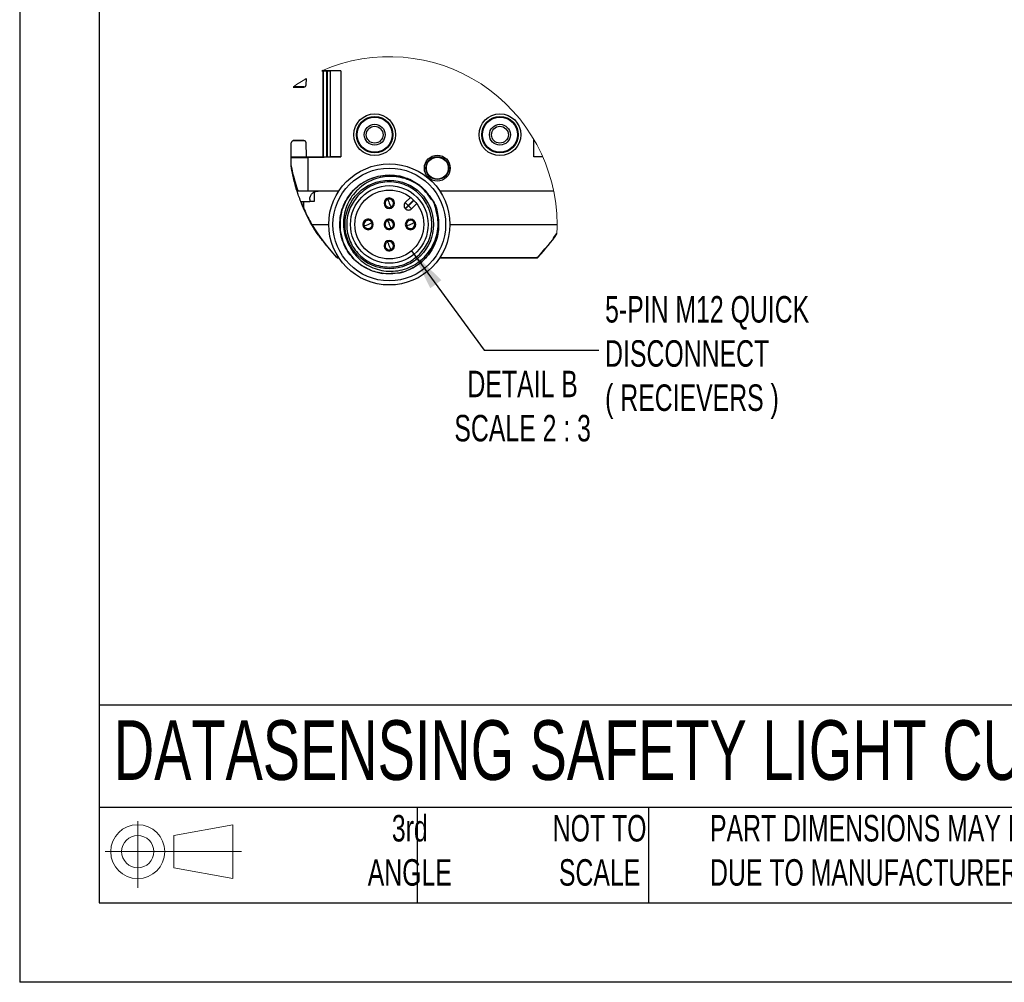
# Model space of a CAD drawing. Header units: millimetres. Extents: x 0 to 1083, y 0 to 756.
# Tile 1 of 10: x 0 to 275, y 0 to 269. Entities that reach past the tile are written whole.
import ezdxf

# ---------------------------------------------------------------- set-up
doc = ezdxf.new("R2010")
doc.units = ezdxf.units.MM
doc.header["$LTSCALE"] = 3.5
doc.layers.add('DIMENSIONS', color=140, linetype='Continuous', lineweight=25)
doc.layers.add('TEXT', color=140, linetype='Continuous', lineweight=25)
doc.styles.add('SLDTEXTSTYLE0', font='TXT', dxfattribs={"width": 0.7})
doc.dimstyles.new('SLDDIMSTYLE2', dxfattribs={"dimtxt": 0.18, "dimasz": 11.557, "dimexe": 0, "dimexo": 0.0625, "dimgap": 0, "dimtad": 0, "dimtih": 1, "dimtoh": 1, "dimdec": 0, "dimrnd": 1e-09, "dimzin": 0, "dimdsep": 46, "dimtxsty": 'Standard', "dimsah": 1, "dimcen": 0.09, "dimadec": 0, "dimazin": 0, "dimtfac": 11.557, "dimtdec": 0, "dimtofl": 0, "dimtmove": 0, "dimatfit": 3, "dimfxl": 0, "dimfrac": 2, "dimtolj": 1, "dimtzin": 0, "dimarcsym": 0})

# ---------------------------------------------------------------- blocks, each defined once
blk = doc.blocks.new('Block11')
at = {"color": 7, "linetype": 'Continuous', "lineweight": 18}
for p, q in [((9.06, 18.59), (9.06, 0)), ((19.18, 14.59), (35.61, 17.61)), ((35.61, 17.61), (35.61, 2.56)), ((19.18, 5.59), (19.18, 14.59)), ((0, 10.09), (38.06, 10.09)), ((19.18, 5.59), (35.61, 2.56))]:
    blk.add_line(p, q, dxfattribs=at)
for radius in [7.53, 4.5]:
    blk.add_circle((9.06, 10.09), radius, dxfattribs=at)
blk = doc.blocks.new('Block12')
at = {"color": 7, "linetype": 'Continuous'}
blk.add_blockref('Block11', (0, 0), dxfattribs=at)

msp = doc.modelspace()

# ---------------------------------------------------------------- linework, layer by layer
at = {"color": 7, "linetype": 'Continuous'}
for p in [(0.009, 755.659), (977.909, 0.009)]:
    msp.add_line(p, (0.009, 0.009), dxfattribs=at)
for p, q in [((84.852, 254.743), (84.422, 254.743)), ((84.439, 254.75), (86.842, 254.708)), ((89.759, 254.738), (84.618, 254.828)), ((84.848, 230.731), (84.848, 254.743)), ((84.917, 230.733), (84.917, 254.742)), ((85.737, 254.727), (85.737, 230.747)), ((86.022, 230.752), (86.022, 254.722)), ((89.759, 254.738), (86.842, 254.708)), ((86.842, 230.766), (86.842, 254.708)), ((89.759, 254.738), (89.759, 230.736)), ((80.039, 250.808), (80.109, 252.575)), ((76.459, 250.204), (79.376, 250.204)), ((79.423, 250.247), (76.5, 250.298)), ((75.876, 230.701), (75.876, 234.613)), ((79.423, 235.227), (76.449, 235.175)), ((79.376, 235.27), (76.459, 235.27)), ((80.192, 230.783), (80.039, 234.666)), ((143.659, 230.736), (143.659, 235.673)), ((75.876, 230.701), (79.959, 230.779)), ((86.842, 230.766), (75.876, 230.575)), ((75.876, 230.575), (75.876, 230.701)), ((75.876, 228.198), (75.876, 230.575)), ((79.959, 230.779), (80.192, 230.783)), ((79.959, 230.646), (79.959, 230.779)), ((80.192, 230.783), (80.192, 230.731)), ((80.192, 230.731), (84.851, 230.731)), ((80.542, 230.575), (89.759, 230.736)), ((80.542, 230.575), (80.542, 221.154)), ((89.759, 230.736), (86.842, 230.766)), ((146.183, 230.762), (143.659, 230.736)), ((146.214, 230.691), (143.659, 230.736)), ((75.876, 228.198), (75.883, 228.108)), ((75.877, 228.154), (75.882, 228.109)), ((75.882, 228.11), (75.882, 228.109)), ((75.883, 228.109), (75.883, 228.109)), ((75.883, 228.108), (75.883, 228.109)), ((75.883, 228.109), (75.883, 228.109)), ((80.542, 221.154), (77.793, 221.154)), ((89.183, 221.154), (80.542, 221.154)), ((82.315, 220.872), (82.292, 218.237)), ((149.241, 221.154), (117.401, 221.154)), ((78.56, 218.237), (81.064, 218.237)), ((79.17, 216.986), (78.666, 218.237)), ((79.391, 216.503), (79.376, 218.237)), ((81.07, 218.841), (81.064, 218.237)), ((82.292, 218.237), (81.064, 218.237)), ((101.945, 218.318), (102.214, 218.206)), ((107.747, 217.925), (109.223, 219.401)), ((108.572, 217.1), (110.098, 218.626)), ((108.654, 217.018), (110.18, 218.543)), ((109.479, 216.193), (110.945, 217.658)), ((115.893, 217.506), (115.512, 218.286)), ((89.641, 213.98), (89.817, 214.642)), ((104.37, 217.314), (104.64, 217.203)), ((107.747, 216.275), (107.829, 216.193)), ((108.572, 217.1), (108.654, 217.018)), ((97.799, 212.898), (97.91, 213.168)), ((101.945, 212.378), (102.214, 212.266)), ((109.79, 213.168), (109.678, 212.898)), ((81.671, 211.82), (86.376, 211.82)), ((96.795, 210.473), (96.906, 210.742)), ((104.37, 211.374), (104.64, 211.263)), ((108.786, 210.742), (108.674, 210.473)), ((120.209, 211.82), (150.179, 211.82)), ((149.172, 208.069), (150.109, 209.25)), ((85.739, 205.93), (84.867, 207.04)), ((102.214, 206.327), (101.945, 206.438)), ((88.536, 202.664), (86.644, 204.937)), ((88.537, 202.664), (86.716, 204.919)), ((104.64, 205.323), (104.37, 205.435)), ((144.881, 202.664), (146.762, 205.033)), ((144.882, 202.664), (146.406, 204.492)), ((88.536, 202.664), (88.537, 202.664)), ((88.537, 202.664), (88.537, 202.664)), ((88.955, 202.487), (88.954, 202.487)), ((88.955, 202.487), (89.183, 202.487)), ((117.401, 202.487), (144.463, 202.487)), ((117.44, 202.545), (144.158, 202.545)), ((144.498, 202.488), (144.499, 202.488)), ((144.881, 202.664), (144.882, 202.664)), ((144.881, 202.664), (144.881, 202.664))]:
    msp.add_line(p, q)
at = {"flags": 128}
for points in [[(114.74, 219.196), (114.112, 220.425), (111.816, 222.698), (109.073, 224.371), (106.347, 225.299), (103.342, 225.644), (100.082, 225.261), (97.405, 224.319), (95.289, 223.087), (92.944, 220.988), (91.25, 218.599), (90.058, 215.789), (89.539, 213.178), (89.567, 210.169), (90.337, 207.014), (91.735, 204.253), (93.41, 202.159), (95.617, 200.322), (98.503, 198.857), (101.271, 198.154), (106.288, 198.325), (107.358, 198.607), (109.848, 199.655), (112.252, 201.307), (114.117, 203.231), (115.846, 206.03), (116.809, 208.936), (117.108, 211.627), (116.821, 214.647), (115.893, 217.506), (115.893, 217.506)], [(102.845, 218.838), (102.879, 218.756), (102.976, 218.522), (103.121, 218.173), (103.292, 217.76)], [(103.292, 217.76), (103.463, 217.348), (103.608, 216.998), (103.705, 216.764), (103.739, 216.682)], [(107.747, 217.925), (107.763, 217.909), (107.81, 217.862), (107.886, 217.786), (107.989, 217.683), (108.114, 217.558), (108.256, 217.416), (108.411, 217.261), (108.572, 217.1)], [(107.747, 216.275), (107.763, 216.291), (107.81, 216.338), (107.886, 216.414), (107.989, 216.517), (108.114, 216.642), (108.256, 216.784), (108.411, 216.939), (108.572, 217.1)], [(107.829, 216.193), (107.845, 216.209), (107.892, 216.255), (107.969, 216.332), (108.071, 216.434), (108.196, 216.559), (108.339, 216.702), (108.494, 216.857), (108.654, 217.018)], [(108.654, 217.018), (108.815, 216.857), (108.97, 216.702), (109.113, 216.559), (109.238, 216.434), (109.34, 216.332), (109.417, 216.255), (109.464, 216.209), (109.479, 216.193)], [(97.352, 211.82), (97.765, 211.991), (98.115, 212.136), (98.348, 212.233), (98.43, 212.267)], [(102.845, 212.898), (102.879, 212.816), (102.976, 212.582), (103.121, 212.233), (103.292, 211.82)], [(96.275, 211.373), (96.357, 211.408), (96.59, 211.504), (96.94, 211.649), (97.352, 211.82)], [(103.292, 211.82), (103.463, 211.408), (103.608, 211.058), (103.705, 210.825), (103.739, 210.743)], [(109.232, 211.82), (108.82, 211.649), (108.47, 211.504), (108.236, 211.408), (108.154, 211.373)], [(103.292, 205.881), (103.121, 206.293), (102.976, 206.643), (102.879, 206.876), (102.845, 206.958)], [(103.739, 204.803), (103.705, 204.885), (103.608, 205.119), (103.463, 205.468), (103.292, 205.881)]]:
    msp.add_lwpolyline(points, dxfattribs=at)
for centre, radius in [((99.209, 236.904), 5.833), ((134.209, 236.904), 5.833), ((99.209, 236.904), 5.098), ((99.209, 236.904), 4.894), ((99.209, 236.904), 2.917), ((134.209, 236.904), 5.098), ((134.209, 236.904), 4.894), ((134.209, 236.904), 2.917), ((99.209, 236.904), 2.348), ((134.209, 236.904), 2.348), ((116.709, 227.57), 3.617), ((103.292, 211.82), 16.917), ((116.709, 227.57), 3.196), ((116.709, 227.57), 3.066), ((103.292, 211.82), 15.75), ((103.292, 211.82), 12.367), ((103.292, 211.82), 10.85), ((103.292, 211.82), 9.625)]:
    msp.add_circle(centre, radius)
at = {"color": 7, "linetype": 'Continuous', "lineweight": 18}
for centre, radius, start, end in [((103.292, 211.82), 46.887, 359.99999, 113.73175), ((103.293, 211.819), 46.889, 119.63355, 124.84962), ((103.297, 211.82), 46.883, 356.83566, 0.00012)]:
    msp.add_arc(centre, radius, start, end, dxfattribs=at)
for centre, radius, start, end in [((103.292, 217.76), 1.458, 157.52294, 337.52259), ((103.292, 217.76), 1.458, 337.52294, 157.52259), ((103.292, 217.76), 1.167, 157.5224, 292.5231), ((103.292, 217.76), 1.167, 112.52286, 157.52181), ((103.292, 217.76), 1.167, 337.5224, 112.5231), ((108.572, 217.1), 1.167, 135.00027, 224.99973), ((80.557, 216.513), 1.167, 180.49927, 204.41542), ((121.988, 235.319), 46.666, 204.41409, 210.23551), ((103.292, 217.76), 1.167, 292.52286, 337.52181), ((108.654, 217.018), 1.167, 224.99944, 315.00056), ((97.352, 211.82), 1.458, 67.52271, 247.52275), ((97.352, 211.82), 1.167, 67.5224, 202.52317), ((97.352, 211.82), 1.458, 247.52275, 67.52271), ((97.352, 211.82), 1.167, 247.52225, 22.52263), ((97.352, 211.82), 1.167, 22.52299, 67.52187), ((103.292, 211.82), 1.458, 157.52244, 337.52246), ((103.292, 211.82), 1.458, 337.52244, 157.52246), ((103.292, 211.82), 1.167, 157.5233, 292.52219), ((103.292, 211.82), 1.167, 112.52243, 157.52381), ((103.292, 211.82), 1.167, 337.5233, 112.52219), ((109.232, 211.82), 1.458, 67.52273, 247.5227), ((109.232, 211.82), 1.167, 67.52246, 202.52312), ((109.232, 211.82), 1.458, 247.52273, 67.5227), ((109.232, 211.82), 1.167, 247.52228, 22.52264), ((109.232, 211.82), 1.167, 22.5228, 67.52206), ((121.989, 235.32), 46.667, 210.23557, 224.00113), ((97.353, 211.82), 1.167, 202.52484, 247.5215), ((103.292, 211.82), 1.167, 292.52243, 337.52381), ((109.232, 211.82), 1.167, 202.52481, 247.52163), ((117.298, 230.43), 39.052, 315.17743, 327.15874), ((103.292, 205.881), 1.458, 157.52231, 337.52322), ((103.292, 205.881), 1.458, 337.52294, 157.52259), ((103.292, 205.881), 1.167, 112.52286, 157.52181), ((103.292, 205.881), 1.167, 337.5224, 112.5231), ((103.292, 205.881), 1.167, 157.52283, 292.52202), ((103.292, 205.881), 1.167, 292.52243, 337.52381), ((89.259, 203.712), 1.167, 224.00163, 269.99983), ((144.158, 203.712), 1.167, 270.00031, 315.99823)]:
    msp.add_arc(centre, radius, start, end)
for points, knots in [([(79.423, 250.247), (79.447, 250.248), (79.496, 250.248), (79.569, 250.261), (79.657, 250.286), (79.753, 250.332), (79.943, 250.467), (79.997, 250.658), (80.039, 250.808)], [0, 0, 0, 0, 0.0783199, 0.1603935, 0.2456599, 0.3777636, 0.512231, 1, 1, 1, 1]), ([(76.449, 235.175), (76.425, 235.174), (76.378, 235.171), (76.307, 235.157), (76.223, 235.13), (76.132, 235.082), (75.954, 234.945), (75.91, 234.759), (75.876, 234.613)], [0, 0, 0, 0, 0.0794121, 0.1621001, 0.2474926, 0.3790022, 0.5123199, 1, 1, 1, 1]), ([(80.039, 234.666), (79.997, 234.816), (79.943, 235.007), (79.753, 235.142), (79.657, 235.188), (79.569, 235.213), (79.496, 235.226), (79.447, 235.226), (79.423, 235.227)], [0, 0, 0, 0, 0.4877762, 0.6222431, 0.7543383, 0.8396043, 0.9216808, 1, 1, 1, 1]), ([(75.876, 230.575), (76.014, 230.565), (76.583, 230.525), (77.636, 230.546), (79.053, 230.549), (80.039, 230.566), (80.542, 230.575)], [0, 0, 0, 0, 0.0890573, 0.3665994, 0.6764305, 1, 1, 1, 1]), ([(75.876, 228.198), (75.878, 228.182), (75.888, 228.115), (75.931, 227.848), (76.129, 226.789), (76.487, 225.323), (77.059, 223.233), (77.506, 221.966), (77.793, 221.154)], [0, 0, 0, 0, 0.0069027, 0.0276861, 0.1111921, 0.4486628, 0.6467852, 1, 1, 1, 1]), ([(75.882, 228.11), (75.882, 228.11), (75.882, 228.11), (75.882, 228.109), (75.882, 228.109)], [0, 0, 0, 0, 0.4951805, 1, 1, 1, 1]), ([(77.524, 221.154), (77.16, 222.396), (76.54, 224.513), (76.095, 226.801), (75.922, 227.861), (75.894, 228.038), (75.885, 228.093), (75.883, 228.108)], [0, 0, 0, 0, 0.54262, 0.9249625, 0.9765645, 0.9935643, 1, 1, 1, 1]), ([(115.168, 218.716), (115.285, 218.575), (116.301, 217.352), (117.111, 213.983), (117.201, 209.132), (115.229, 204.221), (111.708, 200.483), (108.564, 198.933), (105.268, 198.023), (101.976, 197.799), (98.619, 198.715), (95.541, 200.216), (92.551, 202.62), (89.924, 207.169), (89.16, 212.374), (90.328, 217.502), (93.305, 221.83), (97.641, 224.798), (102.76, 225.948), (106.528, 225.392), (108.925, 224.468), (110.46, 223.698), (113.081, 221.895), (114.539, 219.73), (115.512, 218.286)], [0, 0, 0, 0, 0.0063295, 0.05472565, 0.11388333, 0.17282746, 0.23187821, 0.2874767, 0.29091667, 0.3498969, 0.39826546, 0.40910292, 0.46804562, 0.52720084, 0.58631706, 0.64536388, 0.70448373, 0.76343713, 0.82246182, 0.88146249, 0.89150745, 0.91103958, 0.94068066, 1, 1, 1, 1]), ([(77.692, 220.652), (77.63, 220.802), (77.214, 221.798), (77.038, 222.87), (76.888, 223.78)], [0, 0, 0, 0, 0.15078094, 1, 1, 1, 1]), ([(115.512, 218.286), (114.497, 219.689), (112.475, 222.486), (107.778, 224.939), (102.603, 225.51), (97.542, 224.146), (93.41, 220.919), (91.215, 217.118), (90.468, 213.752), (90.425, 211.169), (90.858, 208.609), (91.568, 207.041), (91.924, 206.255)], [0, 0, 0, 0, 0.1253607, 0.2498548, 0.3744849, 0.4991987, 0.6236932, 0.7488334, 0.8118181, 0.8744367, 0.9370328, 1, 1, 1, 1]), ([(111.707, 203.406), (112.653, 204.577), (114.108, 206.378), (115.018, 209.387), (115.279, 211.819), (115.023, 214.26), (114.081, 217.235), (111.91, 220.438), (108.707, 222.609), (105.732, 223.552), (103.291, 223.807), (100.859, 223.547), (97.85, 222.636), (96.049, 221.181), (94.878, 220.235)], [0, 0, 0, 0, 0.1197289, 0.1841806, 0.2500002, 0.3158195, 0.3802716, 0.5000001, 0.6197286, 0.6841805, 0.75, 0.8158196, 0.8802714, 1, 1, 1, 1]), ([(78.56, 218.237), (78.353, 218.779), (77.985, 219.743), (77.665, 220.724), (77.524, 221.154)], [0, 0, 0, 0, 0.5619553, 1, 1, 1, 1]), ([(81.07, 218.841), (81.104, 219.132), (81.176, 219.738), (81.63, 220.392), (82.12, 220.789), (82.537, 221.002), (82.97, 221.131), (83.261, 221.146), (83.403, 221.154)], [0, 0, 0, 0, 0.2396426, 0.4988005, 0.6303994, 0.7592976, 0.8831099, 1, 1, 1, 1]), ([(94.878, 220.235), (93.932, 219.064), (92.476, 217.263), (91.566, 214.254), (91.306, 211.822), (91.561, 209.381), (92.504, 206.405), (94.675, 203.203), (97.877, 201.032), (100.853, 200.089), (103.294, 199.834), (105.726, 200.094), (108.735, 201.005), (110.536, 202.46), (111.707, 203.406)], [0, 0, 0, 0, 0.1197286, 0.1841803, 0.25, 0.3158193, 0.3802714, 0.4999999, 0.6197286, 0.6841805, 0.75, 0.8158196, 0.8802716, 1, 1, 1, 1]), ([(84.763, 207.338), (84.216, 207.989), (81.508, 211.208), (79.858, 215.118), (78.541, 218.237)], [0, 0, 0, 0, 0.20222786, 1, 1, 1, 1]), ([(91.924, 206.255), (92.329, 205.491), (93.137, 203.967), (94.899, 202.055), (96.963, 200.505), (100.064, 199.035), (104.405, 198.44), (109.493, 199.713), (113.689, 202.876), (116.403, 207.322), (117.351, 212.533), (116.38, 215.845), (115.893, 217.506)], [0, 0, 0, 0, 0.0630488, 0.1258535, 0.1885078, 0.2510327, 0.3755225, 0.5006255, 0.6256361, 0.75013, 0.8746719, 1, 1, 1, 1]), ([(110.31, 212.267), (110.282, 212.256), (110.177, 212.212), (109.955, 212.12), (109.623, 211.983), (109.369, 211.877), (109.232, 211.82)], [0, 0, 0, 0, 0.0761155, 0.2928919, 0.6173118, 1, 1, 1, 1]), ([(148.751, 207.306), (149.003, 207.587), (149.531, 208.175), (149.91, 208.869), (150.108, 209.232)], [0, 0, 0, 0, 0.4772844, 1, 1, 1, 1]), ([(84.62, 207.368), (84.369, 207.643), (83.943, 208.11), (83.637, 208.662), (83.511, 208.89)], [0, 0, 0, 0, 0.5877203, 1, 1, 1, 1]), ([(113.518, 202.517), (113.604, 202.614), (113.841, 202.88), (114.205, 203.31), (114.438, 203.675), (114.549, 203.849)], [0, 0, 0, 0, 0.22984233, 0.63448569, 1, 1, 1, 1]), ([(88.954, 202.487), (88.915, 202.489), (88.838, 202.494), (88.726, 202.53), (88.622, 202.585), (88.565, 202.637), (88.536, 202.664)], [0, 0, 0, 0, 0.2500042, 0.5000016, 0.7500124, 1, 1, 1, 1]), ([(88.537, 202.664), (88.606, 202.608), (88.729, 202.508), (88.886, 202.493), (88.955, 202.487)], [0, 0, 0, 0, 0.5599987, 1, 1, 1, 1]), ([(144.463, 202.487), (144.502, 202.489), (144.579, 202.494), (144.691, 202.53), (144.795, 202.585), (144.852, 202.637), (144.881, 202.664)], [0, 0, 0, 0, 0.2499987, 0.499994, 0.7500064, 1, 1, 1, 1]), ([(144.882, 202.664), (144.853, 202.637), (144.795, 202.585), (144.692, 202.53), (144.58, 202.494), (144.502, 202.489), (144.464, 202.487)], [0, 0, 0, 0, 0.2500004, 0.5000037, 0.7500011, 1, 1, 1, 1])]:
    msp.add_open_spline(points, degree=3, knots=knots)
at = {"layer": 'TEXT'}
for p, q in [((22.225, 733.425), (22.225, 22.225)), ((955.675, 77.441), (22.225, 77.441)), ((955.675, 48.895), (22.225, 48.895)), ((111.125, 48.895), (111.125, 22.225)), ((175.741, 48.895), (175.741, 22.225)), ((22.225, 22.225), (955.675, 22.225))]:
    msp.add_line(p, q, dxfattribs=at)

# ---------------------------------------------------------------- block references
msp.add_blockref('Block12', (23.933, 26.438), dxfattribs=at)

# ---------------------------------------------------------------- texts
at = {"layer": 'DIMENSIONS', "style": 'SLDTEXTSTYLE0'}
for s, insert, char_height, attachment_point in [('5-PIN M12 QUICK^JDISCONNECT^J( RECIEVERS )', (163.599, 191.816), 7.40833, 1), ('DETAIL B^JSCALE 2 : 3', (140.55, 170.945), 7.40833, 2), ('DATASENSING SAFETY LIGHT CURTAIN', (26.333, 73.248), 16.66875, 1)]:
    msp.add_mtext(s, dxfattribs=dict(at, insert=insert, char_height=char_height, attachment_point=attachment_point))
at = {"layer": 'TEXT', "style": 'SLDTEXTSTYLE0'}
for s, insert, char_height, attachment_point in [('3rd^JANGLE', (109.02, 46.774), 7.4083, 2), ('NOT TO^JSCALE', (162.062, 46.774), 7.40833, 2), ("PART DIMENSIONS MAY DIFFER SLIGHTLY ^JDUE TO MANUFACTURER'S VARIANCES", (192.917, 46.774), 7.40833, 1)]:
    msp.add_mtext(s, dxfattribs=dict(at, insert=insert, char_height=char_height, attachment_point=attachment_point))

# ---------------------------------------------------------------- leaders
at = {"layer": 'DIMENSIONS'}
msp.add_leader([(109.49, 204.456), (129.768, 176.668), (161.815, 176.668)], dimstyle='SLDDIMSTYLE2', dxfattribs=at)

doc.saveas('drawing.dxf')
